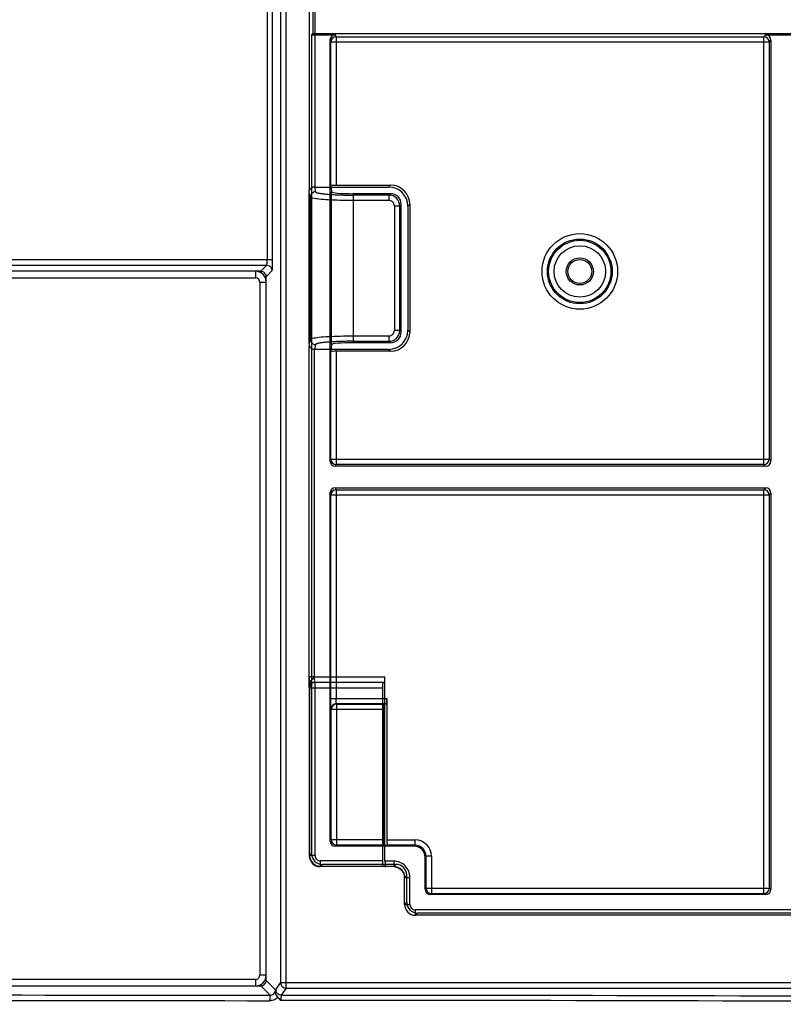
# Model space of a CAD drawing. Header units: millimetres. Extents: x 29 to 244, y 45 to 342.
# Tile 8 of 13: x 105 to 176, y 130 to 221. Entities that reach past the tile are written whole.
import ezdxf

# ---------------------------------------------------------------- set-up
doc = ezdxf.new("R2010")
doc.units = ezdxf.units.MM
doc.header["$LTSCALE"] = 25.054932
doc.layers.get('0').update_dxf_attribs({"linetype": 'CONTINUOUS'})

msp = doc.modelspace()

# ---------------------------------------------------------------- linework, layer by layer
at = {"color": 7, "linetype": 'Continuous'}
for p, q in [((127.968, 331.672), (127.968, 198.69)), ((128.468, 198.69), (128.468, 331.672)), ((129.213, 330.559), (129.213, 131.888)), ((129.712, 131.389), (129.712, 330.559)), ((132.206, 262.765), (132.206, 219.614)), ((131.866, 241.007), (131.866, 205.088)), ((132.366, 241.007), (132.361, 205.414)), ((132.067, 219.474), (132.206, 219.614)), ((132.067, 219.474), (132.067, 143.823)), ((132.067, 219.474), (134.27, 219.474)), ((132.206, 219.614), (232.095, 219.614)), ((134.353, 219.308), (134.27, 219.474)), ((134.353, 219.308), (134.353, 205.589)), ((134.353, 219.308), (173.852, 219.308)), ((174.018, 219.474), (173.852, 219.308)), ((173.852, 179.78), (173.852, 219.308)), ((174.018, 219.474), (177.297, 219.474)), ((133.77, 218.974), (133.77, 180.114)), ((133.77, 218.974), (133.853, 218.808)), ((133.853, 205.632), (133.853, 218.808)), ((174.352, 218.808), (133.853, 218.808)), ((174.352, 218.808), (174.518, 218.974)), ((174.352, 218.808), (174.352, 180.28)), ((174.518, 218.974), (174.518, 180.114)), ((133.853, 205.632), (133.918, 204.975)), ((131.857, 190.915), (131.857, 204.913)), ((131.946, 204.469), (131.857, 204.913)), ((132.357, 205.414), (132.446, 204.967)), ((132.361, 205.414), (139.196, 205.414)), ((133.918, 190.853), (133.918, 204.975)), ((134.353, 205.589), (139.371, 205.589)), ((135.918, 204.801), (135.918, 191.026)), ((139.361, 204.801), (135.918, 204.801)), ((139.371, 205.589), (139.196, 205.414)), ((139.226, 204.666), (139.361, 204.801)), ((131.946, 204.469), (131.946, 191.359)), ((135.945, 191.161), (135.945, 204.666)), ((139.226, 204.666), (135.945, 204.666)), ((139.226, 204.168), (135.945, 204.168)), ((139.226, 204.666), (139.226, 204.168)), ((140.97, 203.641), (141.145, 203.816)), ((141.145, 203.816), (141.145, 192.012)), ((139.724, 203.67), (139.724, 192.157)), ((139.724, 203.67), (140.222, 203.67)), ((140.357, 203.805), (140.222, 203.67)), ((140.222, 192.157), (140.222, 203.67)), ((140.357, 192.022), (140.357, 203.805)), ((140.97, 203.641), (140.97, 192.187)), ((128.468, 198.69), (61.247, 198.69)), ((128.463, 198.183), (128.468, 198.69)), ((61.78, 198.191), (127.934, 198.191)), ((126.881, 197.637), (62.834, 197.637)), ((126.881, 197.637), (126.881, 197.037)), ((127.374, 197.631), (126.881, 197.631)), ((127.374, 197.631), (127.934, 198.191)), ((127.374, 197.631), (127.374, 197.478)), ((128.434, 197.691), (127.874, 197.131)), ((62.834, 197.037), (126.881, 197.037)), ((127.281, 196.638), (127.281, 132.59)), ((127.281, 196.638), (127.881, 196.638)), ((127.72, 197.131), (127.874, 197.131)), ((127.874, 196.638), (127.874, 197.131)), ((127.881, 132.59), (127.881, 196.638)), ((140.222, 192.157), (139.724, 192.157)), ((140.222, 192.157), (140.357, 192.022)), ((141.145, 192.012), (140.97, 192.187)), ((131.857, 190.915), (131.946, 191.359)), ((135.945, 191.659), (139.226, 191.659)), ((135.945, 191.161), (139.226, 191.161)), ((139.226, 191.659), (139.226, 191.161)), ((139.361, 191.026), (139.226, 191.161)), ((131.866, 160.152), (131.866, 190.742)), ((132.353, 160.152), (132.356, 190.414)), ((139.196, 190.414), (132.356, 190.414)), ((132.446, 190.86), (132.357, 190.414)), ((133.918, 190.853), (133.853, 190.195)), ((133.853, 180.28), (133.853, 190.195)), ((134.353, 190.239), (134.353, 179.78)), ((139.371, 190.239), (134.353, 190.239)), ((139.361, 191.026), (135.918, 191.026)), ((139.196, 190.414), (139.371, 190.239)), ((133.853, 180.28), (133.77, 180.114)), ((133.853, 180.28), (174.352, 180.28)), ((174.518, 180.114), (174.352, 180.28)), ((134.27, 179.614), (134.353, 179.78)), ((174.018, 179.614), (134.27, 179.614)), ((173.852, 179.78), (134.353, 179.78)), ((173.852, 179.78), (174.018, 179.614)), ((134.27, 177.614), (174.018, 177.614)), ((134.353, 177.448), (134.27, 177.614)), ((134.353, 177.448), (173.852, 177.448)), ((134.353, 177.448), (134.353, 158.161)), ((174.018, 177.614), (173.852, 177.448)), ((173.852, 140.109), (173.852, 177.448)), ((133.77, 177.114), (133.77, 144.999)), ((133.77, 177.114), (133.853, 176.948)), ((174.352, 176.948), (133.853, 176.948)), ((133.853, 158.161), (133.853, 176.948)), ((174.352, 176.948), (174.518, 177.114)), ((174.352, 176.948), (174.352, 140.609)), ((174.518, 177.114), (174.518, 140.527)), ((132.354, 160.152), (131.866, 160.152)), ((132.353, 160.151), (138.857, 160.152)), ((138.857, 143.123), (138.857, 160.152)), ((131.857, 159.292), (131.857, 143.614)), ((132.366, 159.652), (138.814, 159.652)), ((132.396, 159.622), (132.366, 159.652)), ((138.664, 159.622), (132.396, 159.622)), ((132.396, 143.652), (132.396, 159.622)), ((138.664, 159.622), (138.814, 159.652)), ((131.896, 159.122), (131.866, 159.152)), ((131.896, 159.122), (138.621, 159.122)), ((131.896, 159.122), (131.896, 143.652)), ((138.621, 159.122), (138.621, 143.152)), ((133.853, 158.161), (139.032, 158.161)), ((138.989, 157.661), (134.361, 157.661)), ((134.381, 157.622), (134.361, 157.661)), ((134.381, 157.622), (138.795, 157.622)), ((134.381, 157.622), (134.381, 144.61)), ((138.795, 157.622), (138.989, 157.661)), ((139.032, 158.161), (139.032, 145.082)), ((133.881, 157.122), (133.861, 157.161)), ((138.752, 157.122), (133.881, 157.122)), ((133.881, 145.109), (133.881, 157.122)), ((138.752, 157.122), (138.752, 145.109)), ((133.881, 145.109), (133.77, 144.999)), ((133.881, 145.109), (138.752, 145.109)), ((139.032, 145.082), (141.653, 145.082)), ((141.653, 144.582), (141.653, 145.082)), ((132.067, 143.823), (131.857, 143.614)), ((134.27, 144.499), (134.381, 144.61)), ((141.57, 144.499), (134.27, 144.499)), ((138.796, 144.61), (134.381, 144.61)), ((138.796, 144.61), (139.076, 144.582)), ((141.653, 144.582), (139.076, 144.582)), ((141.653, 144.582), (141.57, 144.499)), ((132.396, 143.652), (131.896, 143.652)), ((138.621, 143.152), (132.896, 143.152)), ((132.896, 142.652), (132.896, 143.152)), ((139.666, 143.123), (138.857, 143.123)), ((139.666, 143.123), (139.666, 142.623)), ((142.57, 143.499), (142.653, 143.582)), ((142.57, 140.527), (142.57, 143.499)), ((143.153, 143.582), (142.653, 143.582)), ((142.653, 140.609), (142.653, 143.582)), ((143.153, 143.582), (143.153, 140.11)), ((132.857, 142.614), (133.067, 142.823)), ((138.857, 142.614), (132.857, 142.614)), ((132.896, 142.652), (138.664, 142.652)), ((139.867, 142.823), (133.067, 142.823)), ((138.857, 142.614), (138.664, 142.652)), ((138.857, 142.614), (138.902, 142.623)), ((139.666, 142.623), (138.901, 142.623)), ((139.867, 142.823), (139.666, 142.623)), ((140.666, 141.623), (140.867, 141.823)), ((140.666, 141.623), (141.166, 141.623)), ((140.666, 139.123), (140.666, 141.623)), ((140.867, 139.323), (140.867, 141.823)), ((141.166, 139.123), (141.166, 141.623)), ((142.653, 140.609), (142.57, 140.527)), ((142.653, 140.609), (174.352, 140.609)), ((174.518, 140.527), (174.352, 140.609)), ((140.867, 139.323), (140.666, 139.123)), ((143.07, 140.027), (143.153, 140.11)), ((174.018, 140.027), (143.07, 140.027)), ((173.852, 140.11), (143.153, 140.11)), ((173.852, 140.11), (174.018, 140.027)), ((140.666, 139.123), (141.166, 139.123)), ((185.866, 138.623), (141.666, 138.623)), ((141.666, 138.123), (141.666, 138.623)), ((141.666, 138.123), (141.867, 138.323)), ((186.067, 138.323), (141.867, 138.323)), ((185.866, 138.123), (141.666, 138.123)), ((126.881, 132.19), (62.834, 132.19)), ((126.881, 132.19), (126.881, 131.59)), ((127.881, 132.59), (127.281, 132.59)), ((127.874, 132.097), (127.722, 132.097)), ((127.874, 132.097), (127.874, 132.59)), ((127.874, 132.097), (128.747, 131.224)), ((62.834, 131.59), (126.881, 131.59)), ((126.881, 131.597), (127.374, 131.597)), ((127.374, 131.751), (127.374, 131.597)), ((128.247, 130.725), (127.374, 131.597)), ((128.78, 131.239), (129.213, 131.888)), ((224.883, 131.888), (129.213, 131.888)), ((129.712, 131.389), (129.28, 130.739)), ((129.712, 131.389), (224.883, 131.389))]:
    msp.add_line(p, q, dxfattribs=at)
for points in [[(131.866, 160.152), (131.865, 159.811), (131.862, 159.52), (131.858, 159.312)], [(139.666, 142.623), (140.049, 142.547), (140.373, 142.33), (140.59, 142.006), (140.666, 141.623)]]:
    msp.add_lwpolyline(points, dxfattribs=at)
for radius in [3.491, 2.991, 2.878, 2.378, 1.25, 1.11]:
    msp.add_circle((156.857, 197.614), radius, dxfattribs=at)
for centre, radius, start, end in [((134.353, 218.808), 0.5, 90.00692, 179.98621), ((173.852, 218.808), 0.5, 0.02064, 89.97936), ((139.222, 203.666), 1, 0.21654, 89.78346), ((139.227, 203.671), 0.497, 359.92016, 90.07922), ((126.881, 196.638), 1, 359.98841, 90.01159), ((127.934, 197.69), 0.5, 0.07562, 30.10132), ((126.881, 196.638), 0.4, 359.97738, 90.02305), ((139.222, 192.161), 1, 270.21654, 359.78348), ((139.227, 192.157), 0.497, 269.92079, 0.07989), ((134.353, 180.28), 0.5, 180.01373, 269.99314), ((173.852, 180.28), 0.5, 270.02064, 359.97936), ((134.353, 176.948), 0.5, 90.00915, 179.98906), ((173.852, 176.948), 0.5, 0.02071, 89.97929), ((132.366, 159.152), 0.5, 90.02003, 179.98023), ((132.396, 159.122), 0.5, 90.02096, 179.9791), ((134.362, 157.161), 0.5, 90.00645, 179.98665), ((134.381, 157.122), 0.5, 90.00915, 179.98906), ((134.381, 145.11), 0.5, 180.00516, 269.99484), ((141.653, 143.582), 1.5, 0.00247, 89.99819), ((141.653, 143.582), 1, 359.99579, 90.00424), ((132.857, 143.614), 1, 179.99651, 270.00349), ((132.896, 143.652), 1, 180.00873, 269.99127), ((132.896, 143.652), 0.5, 179.99249, 270.00645), ((139.666, 141.623), 1.5, 359.99642, 90.003), ((139.667, 141.623), 1, 359.984, 90.01595), ((143.153, 140.61), 0.5, 180.00516, 269.99484), ((173.852, 140.61), 0.5, 270.01374, 359.99313), ((141.666, 139.122), 1, 179.99622, 270.00487), ((141.666, 139.123), 0.5, 179.99459, 270.00698), ((126.881, 132.59), 1, 269.9884, 0.01161), ((126.881, 132.59), 0.4, 269.97737, 0.02306), ((136.263, 17219.562), 17089.339, 269.7495641, 269.9731011), ((136.104, 17125.775), 16995.052, 269.748922, 269.9735121)]:
    msp.add_arc(centre, radius, start, end, dxfattribs=at)
for centre, major_axis, ratio, start_param, end_param in [((134.27, 218.974), (-0.224, 0.447), 0.99981, -0.463541, 1.107103), ((174.018, 218.974), (0.354, 0.354), 0.999695, -0.785246, 0.785246), ((134.353, 205.633), (0.5, 0), 0.087489, -3.132866, -1.570796), ((135.918, 204.976), (2, 0), 0.087489, -3.132866, -1.570796), ((139.183, 203.627), (-1.268, -1.268), 0.992433, 2.359993, 3.923193), ((139.353, 203.798), (0.712, 0.712), 0.992433, -0.7816, 0.7816), ((139.358, 203.802), (1.268, 1.268), 0.992433, -0.7816, 0.7816), ((139.183, 192.201), (-1.268, 1.268), 0.992433, 2.359993, 3.923193), ((139.353, 192.03), (-0.712, 0.712), 0.992433, 2.359993, 3.923193), ((139.358, 192.026), (1.268, -1.268), 0.992433, -0.7816, 0.7816), ((134.353, 190.195), (0.5, 0), 0.087489, 1.570796, 3.132866), ((135.918, 190.851), (2, 0), 0.087489, 1.570796, 3.132866), ((134.27, 180.114), (0.224, 0.447), 0.99981, -4.248696, -2.678052), ((174.018, 180.114), (-0.354, 0.354), 0.999695, -3.926839, -2.356347), ((134.27, 177.114), (-0.224, 0.447), 0.99981, -0.463541, 1.107103), ((174.018, 177.114), (0.354, 0.354), 0.999695, -0.785246, 0.785246), ((138.813, 160.152), (0, 0.5), 0.087489, -3.124139, -1.570796), ((138.665, 159.122), (0, 0.5), 0.087489, 0.017453, 1.570796), ((138.796, 157.122), (0, 0.5), 0.087489, 0.017453, 1.570796), ((138.988, 158.161), (0, 0.5), 0.087489, -3.124139, -1.570796), ((134.27, 144.999), (0.354, 0.354), 0.999924, 2.356233, 3.926953), ((138.796, 145.109), (0, 0.5), 0.087489, -4.712389, -3.150319), ((139.076, 145.082), (0, 0.5), 0.087489, -4.712389, -3.150319), ((133.067, 143.823), (-0.707, -0.707), 0.999695, -0.785246, 0.785246), ((141.57, 143.499), (-0.707, -0.707), 0.999924, 2.356233, 3.926953), ((138.665, 143.152), (0, 0.5), 0.087489, -4.712389, -3.159046), ((138.901, 143.123), (0, 0.5), 0.087489, -4.712389, -3.124139), ((139.867, 141.823), (0.707, 0.707), 0.999695, -0.785246, 0.785246), ((143.07, 140.527), (0.354, 0.354), 0.999924, 2.356233, 3.926953), ((174.018, 140.527), (0.447, -0.224), 0.99981, -1.107103, 0.463541), ((141.867, 139.323), (0.707, 0.707), 0.999695, 2.356347, 3.926839)]:
    msp.add_ellipse(centre, major_axis=major_axis, ratio=ratio, start_param=start_param, end_param=end_param, dxfattribs=at)
for points, knots in [([(131.857, 204.913), (131.857, 204.927), (131.858, 204.951), (131.859, 204.981), (131.86, 205.003), (131.861, 205.022), (131.863, 205.043), (131.864, 205.066), (131.865, 205.081), (131.866, 205.09)], [0, 0, 0, 0, 0.243992, 0.397075, 0.507446, 0.616351, 0.732226, 0.858807, 1, 1, 1, 1]), ([(132.357, 205.414), (132.322, 205.414), (132.251, 205.407), (132.151, 205.378), (132.064, 205.332), (131.998, 205.281), (131.951, 205.231), (131.916, 205.186), (131.896, 205.143), (131.873, 205.118), (131.878, 205.088), (131.866, 205.089), (131.866, 205.09)], [0, 0, 0, 0, 0.166563, 0.339576, 0.498299, 0.63038, 0.738964, 0.829643, 0.904516, 0.962259, 0.996443, 1, 1, 1, 1]), ([(132.446, 204.967), (132.381, 204.967), (132.281, 204.947), (132.18, 204.893), (132.127, 204.853), (132.081, 204.811), (132.03, 204.75), (131.967, 204.636), (131.946, 204.535), (131.946, 204.469)], [0, 0, 0, 0, 0.247948, 0.378471, 0.440684, 0.500559, 0.619318, 0.746108, 1, 1, 1, 1]), ([(132.446, 204.967), (132.448, 204.957), (132.461, 204.942), (132.484, 204.927), (132.508, 204.914), (132.537, 204.902), (132.587, 204.886), (132.661, 204.866), (132.767, 204.844), (132.892, 204.822), (133.037, 204.802), (133.266, 204.774), (133.593, 204.744), (134.028, 204.715), (134.511, 204.692), (135.03, 204.676), (135.512, 204.668), (135.819, 204.666), (135.945, 204.666)], [0, 0, 0, 0, 0.008962, 0.015352, 0.023266, 0.032093, 0.042346, 0.067142, 0.097619, 0.133669, 0.175108, 0.2217, 0.329184, 0.453361, 0.59126, 0.739035, 0.893441, 1, 1, 1, 1]), ([(135.945, 204.168), (135.538, 204.168), (134.758, 204.176), (133.703, 204.221), (132.806, 204.264), (132.325, 204.365), (131.963, 204.393), (131.946, 204.469)], [0, 0, 0, 0, 0.303229, 0.577819, 0.797551, 0.942108, 1, 1, 1, 1]), ([(127.934, 198.191), (127.939, 198.193), (127.943, 198.21), (127.949, 198.238), (127.954, 198.286), (127.961, 198.375), (127.967, 198.512), (127.968, 198.628), (127.968, 198.69)], [0, 0, 0, 0, 0.028153, 0.089898, 0.184446, 0.308648, 0.627324, 1, 1, 1, 1]), ([(127.874, 197.131), (127.874, 197.258), (127.767, 197.524), (127.502, 197.631), (127.374, 197.631)], [0, 0, 0, 0, 0.499458, 1, 1, 1, 1]), ([(127.934, 198.191), (128.024, 198.191), (128.2, 198.142), (128.325, 198.012), (128.367, 197.941)], [0, 0, 0, 0, 0.5226, 1, 1, 1, 1]), ([(128.434, 197.691), (128.437, 197.694), (128.439, 197.709), (128.444, 197.735), (128.447, 197.779), (128.453, 197.863), (128.458, 197.999), (128.462, 198.117), (128.463, 198.183)], [0, 0, 0, 0, 0.026294, 0.083116, 0.170164, 0.286478, 0.598532, 1, 1, 1, 1]), ([(131.946, 191.359), (131.963, 191.434), (132.324, 191.462), (132.805, 191.564), (133.703, 191.607), (134.758, 191.652), (135.538, 191.659), (135.945, 191.659)], [0, 0, 0, 0, 0.057729, 0.202163, 0.422015, 0.696816, 1, 1, 1, 1]), ([(131.946, 191.359), (131.946, 191.293), (131.967, 191.192), (132.03, 191.078), (132.081, 191.016), (132.127, 190.974), (132.18, 190.935), (132.281, 190.88), (132.381, 190.861), (132.446, 190.86)], [0, 0, 0, 0, 0.253892, 0.380682, 0.499441, 0.559316, 0.621529, 0.752051, 1, 1, 1, 1]), ([(135.945, 191.161), (135.819, 191.161), (135.512, 191.16), (135.03, 191.152), (134.511, 191.136), (134.028, 191.113), (133.593, 191.084), (133.266, 191.053), (133.037, 191.026), (132.892, 191.006), (132.767, 190.984), (132.661, 190.962), (132.587, 190.942), (132.537, 190.925), (132.508, 190.913), (132.484, 190.901), (132.461, 190.886), (132.448, 190.871), (132.446, 190.86)], [0, 0, 0, 0, 0.106559, 0.260965, 0.40874, 0.546639, 0.670816, 0.7783, 0.824892, 0.866331, 0.902381, 0.932858, 0.957654, 0.967907, 0.976734, 0.984648, 0.991038, 1, 1, 1, 1]), ([(131.857, 190.915), (131.857, 190.901), (131.858, 190.878), (131.859, 190.848), (131.86, 190.826), (131.861, 190.807), (131.862, 190.786), (131.864, 190.764), (131.865, 190.748), (131.866, 190.74)], [0, 0, 0, 0, 0.243803, 0.397116, 0.508131, 0.617309, 0.733238, 0.859546, 1, 1, 1, 1]), ([(131.866, 190.74), (131.866, 190.741), (131.878, 190.741), (131.873, 190.712), (131.895, 190.687), (131.915, 190.644), (131.949, 190.599), (131.996, 190.549), (132.06, 190.498), (132.146, 190.453), (132.247, 190.421), (132.32, 190.414), (132.357, 190.414)], [0, 0, 0, 0, 0.003467, 0.037592, 0.094851, 0.168938, 0.258468, 0.36535, 0.494919, 0.651429, 0.825641, 1, 1, 1, 1]), ([(131.857, 159.292), (131.859, 159.366), (131.863, 159.539), (131.865, 159.826), (131.866, 160.038), (131.866, 160.152)], [0, 0, 0, 0, 0.257946, 0.604288, 1, 1, 1, 1]), ([(131.857, 159.292), (131.857, 159.346), (131.871, 159.462), (131.935, 159.635), (132.041, 159.814), (132.193, 159.98), (132.303, 160.091), (132.354, 160.152)], [0, 0, 0, 0, 0.159012, 0.338687, 0.539775, 0.765805, 1, 1, 1, 1]), ([(132.366, 159.652), (132.344, 159.662), (132.373, 159.774), (132.339, 159.916), (132.351, 160.067), (132.353, 160.151)], [0, 0, 0, 0, 0.14086, 0.497756, 1, 1, 1, 1]), ([(131.866, 159.152), (131.862, 159.156), (131.865, 159.181), (131.857, 159.224), (131.858, 159.267), (131.857, 159.292)], [0, 0, 0, 0, 0.124428, 0.454451, 1, 1, 1, 1]), ([(133.861, 157.161), (133.849, 157.185), (133.87, 157.292), (133.848, 157.493), (133.856, 157.802), (133.853, 158.035), (133.853, 158.161)], [0, 0, 0, 0, 0.081409, 0.299496, 0.621584, 1, 1, 1, 1]), ([(134.361, 157.661), (134.361, 157.661), (134.361, 157.662), (134.361, 157.664), (134.36, 157.668), (134.359, 157.676), (134.359, 157.691), (134.358, 157.714), (134.357, 157.744), (134.356, 157.78), (134.355, 157.822), (134.354, 157.869), (134.354, 157.939), (134.353, 158.031), (134.353, 158.112), (134.353, 158.155), (134.353, 158.161)], [0, 0, 0, 0, 0.00186, 0.005524, 0.013225, 0.024168, 0.055648, 0.101689, 0.160585, 0.233615, 0.318223, 0.413155, 0.516948, 0.738477, 0.965391, 1, 1, 1, 1]), ([(128.247, 130.725), (128.374, 130.724), (128.64, 130.83), (128.747, 131.096), (128.747, 131.224)], [0, 0, 0, 0, 0.500002, 1, 1, 1, 1]), ([(128.756, 130.923), (128.756, 130.95), (128.753, 131.05), (128.749, 131.15), (128.747, 131.224)], [0, 0, 0, 0, 0.263757, 1, 1, 1, 1]), ([(128.756, 130.923), (128.758, 130.965), (128.761, 131.04), (128.765, 131.136), (128.773, 131.198), (128.775, 131.231), (128.78, 131.239)], [0, 0, 0, 0, 0.399662, 0.70626, 0.908441, 1, 1, 1, 1]), ([(129.28, 130.739), (129.152, 130.74), (128.887, 130.846), (128.78, 131.111), (128.78, 131.239)], [0, 0, 0, 0, 0.500136, 1, 1, 1, 1]), ([(129.213, 131.888), (129.213, 131.761), (129.32, 131.496), (129.585, 131.389), (129.712, 131.389)], [0, 0, 0, 0, 0.499323, 1, 1, 1, 1]), ([(128.24, 130.225), (128.24, 130.29), (128.24, 130.406), (128.241, 130.541), (128.243, 130.627), (128.243, 130.673), (128.246, 130.704), (128.245, 130.72), (128.247, 130.725)], [0, 0, 0, 0, 0.389667, 0.69494, 0.811659, 0.907268, 0.972434, 1, 1, 1, 1]), ([(128.971, 130.541), (128.878, 130.442), (128.649, 130.281), (128.375, 130.225), (128.24, 130.225)], [0, 0, 0, 0, 0.50001, 1, 1, 1, 1]), ([(128.971, 130.541), (128.922, 130.606), (128.818, 130.711), (128.758, 130.856), (128.756, 130.923)], [0, 0, 0, 0, 0.544888, 1, 1, 1, 1]), ([(129.28, 130.739), (129.275, 130.737), (129.27, 130.72), (129.263, 130.69), (129.257, 130.642), (129.249, 130.553), (129.242, 130.417), (129.241, 130.302), (129.241, 130.24)], [0, 0, 0, 0, 0.03147, 0.095326, 0.190933, 0.315194, 0.631622, 1, 1, 1, 1]), ([(225.808, 129.891), (217.801, 129.954), (185.612, 130.173), (153.423, 130.255), (129.241, 130.24)], [0, 0, 0, 0, 0.24875, 1, 1, 1, 1]), ([(129.28, 130.739), (137.357, 130.744), (169.558, 130.73), (201.759, 130.581), (225.882, 130.39)], [0, 0, 0, 0, 0.250843, 1, 1, 1, 1])]:
    msp.add_open_spline(points, degree=3, knots=knots, dxfattribs=at)
for points in [[(127.374, 131.597), (127.502, 131.597), (127.767, 131.704), (127.874, 131.969), (127.874, 132.097)], [(129.241, 130.24), (129.145, 130.335), (129.051, 130.433), (128.971, 130.541)]]:
    msp.add_open_spline(points, degree=3, dxfattribs=at)

doc.saveas('drawing.dxf')
